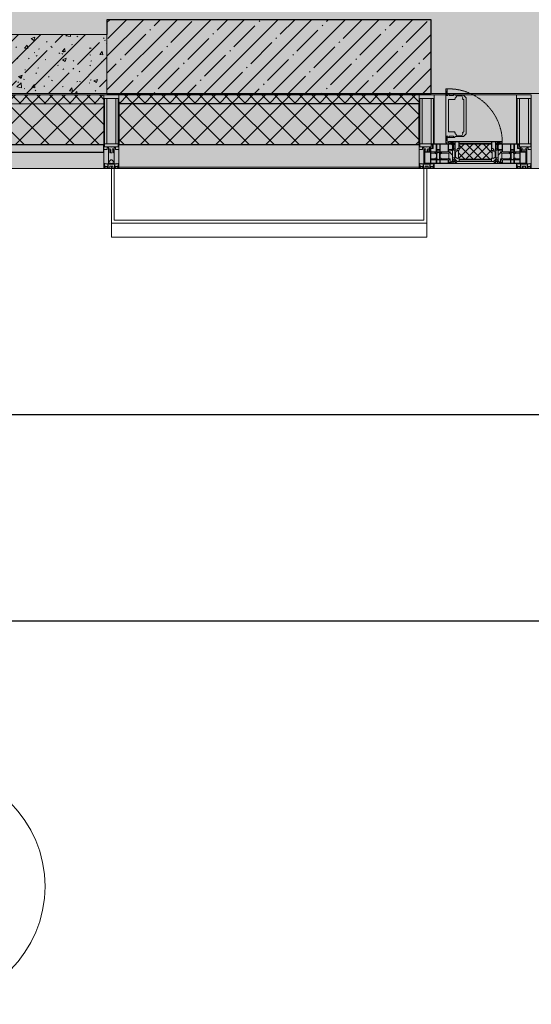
# Model space of a CAD drawing. Header units: millimetres. Extents: x -84210938 to 7466299, y -86687 to 22081.
# Tile 28 of 256: x 44632 to 46368, y -52569 to -49229. Entities that reach past the tile are written whole.
import ezdxf

# ---------------------------------------------------------------- set-up
doc = ezdxf.new("R2010")
doc.units = ezdxf.units.MM
doc.linetypes.add('-D1-02х01', pattern=[3, 2, -1])
doc.layers.get('Defpoints').update_dxf_attribs({"color": 31})
for name, color, linetype, lineweight in [('_0', 7, 'Continuous', 13), ('A-200-M_WALL', 7, 'Continuous', 5), ('A-200-M_WALL_PAT', 7, 'Continuous', 5), ('A-214-M_CURT_WALL', 7, 'Continuous', 5), ('A-215-M_CURT_PANEL', 7, 'Continuous', 5), ('A-230-M_FLOOR', 7, 'Continuous', 5), ('A-280-M_COLUMN', 7, 'Continuous', 5), ('A-314-M_WINDOW', 7, 'Continuous', 5), ('S-280-M_COLUMN', 7, 'Continuous', 5), ('Z-060-M_DETAIL', 7, 'Continuous', 5), ('Оси', 7, 'Continuous', 5)]:
    doc.layers.add(name, color=color, linetype=linetype, lineweight=lineweight)
doc.styles.add('fl_iso paper', font='isocpeur.ttf', dxfattribs={"width": 0.8, "oblique": 10})
doc.dimstyles.new('In tre 1_100', dxfattribs={"dimscale": 100, "dimtxt": 2.5, "dimasz": 2, "dimexe": 1, "dimexo": 0.7, "dimgap": 0.6, "dimtad": 1, "dimdec": 0, "dimrnd": 5, "dimzin": 0, "dimdsep": 46, "dimtxsty": 'fl_iso paper', "dimblk": 'ARCHTICK', "dimcen": 0, "dimdle": 1, "dimadec": 0, "dimazin": 0, "dimtfac": 1, "dimtdec": 0, "dimtofl": 0, "dimtmove": 1, "dimatfit": 3, "dimldrblk": 'DOT', "dimfxl": 40, "dimtfillclr": 256, "dimtolj": 1, "dimtzin": 0, "dimarcsym": 1})
pattern_1 = [(45, (0, 0), (-21.2132, 21.2132), []), (135, (0, 0), (-21.2132, -21.2132), [])]
pattern_2 = [(45, (0, 0), (-42.4264, 42.4264), []), (135, (0, 0), (-42.4264, -42.4264), [])]

# ---------------------------------------------------------------- blocks, each defined once
blk = doc.blocks.new('_ArchTick')
at = {"color": 0, "linetype": 'ByBlock', "lineweight": 9, "const_width": 0.15}
blk.add_lwpolyline([(-0.5, -0.5), (0.5, 0.5)], dxfattribs=at)
blk = doc.blocks.new('*D674')
at = {"layer": 'Defpoints', "color": 0, "transparency": 16777216}
for p in [(35918, -51162.7), (73118, -51162.7), (73118, -51268.8)]:
    blk.add_point(p, dxfattribs=at)
at = {"layer": 'Оси', "color": 0, "lineweight": -2, "transparency": 16777216}
for p, q in [((35918, -51232.7), (35918, -51368.8)), ((73118, -51232.7), (73118, -51368.8)), ((35818, -51268.8), (73218, -51268.8))]:
    blk.add_line(p, q, dxfattribs=at)
at = {"layer": 'Оси', "color": 0, "lineweight": -2, "transparency": 16777216, "xscale": 200, "yscale": 200, "zscale": 200, "rotation": 180}
blk.add_blockref('_ArchTick', (35918, -51268.8), dxfattribs=at)
at = {"layer": 'Оси', "color": 0, "lineweight": -2, "transparency": 16777216, "xscale": 200, "yscale": 200, "zscale": 200}
blk.add_blockref('_ArchTick', (73118, -51268.8), dxfattribs=at)
at = {"layer": 'Оси', "color": 0, "transparency": 16777216, "insert": (54518, -51083.8), "char_height": 250, "attachment_point": 5, "style": 'fl_iso paper'}
blk.add_mtext('\\A1;37200', dxfattribs=at)
blk = doc.blocks.new('_DOT')
at = {"color": 0, "linetype": 'ByBlock'}
blk.add_line((-0.5, 0), (-1, 0), dxfattribs=at)
at = {"color": 0, "linetype": 'ByBlock', "const_width": 0.5}
blk.add_lwpolyline([(-0.25, 0, 1), (0.25, 0, 1)], format="xyb", close=True, dxfattribs=at)
blk = doc.blocks.new('*D677')
at = {"layer": 'Defpoints', "color": 0, "transparency": 16777216}
for p in [(44318, -50462.7), (52718, -50568.8), (52718, -51268.8)]:
    blk.add_point(p, dxfattribs=at)
at = {"layer": 'Оси', "color": 0, "lineweight": -2, "transparency": 16777216}
for p, q in [((52718, -51198.8), (52718, -50468.8)), ((44318, -50532.7), (44318, -50668.8)), ((44218, -50568.8), (52818, -50568.8))]:
    blk.add_line(p, q, dxfattribs=at)
at = {"layer": 'Оси', "color": 0, "lineweight": -2, "transparency": 16777216, "xscale": 200, "yscale": 200, "zscale": 200, "rotation": 180}
blk.add_blockref('_ArchTick', (44318, -50568.8), dxfattribs=at)
at = {"layer": 'Оси', "color": 0, "lineweight": -2, "transparency": 16777216, "xscale": 200, "yscale": 200, "zscale": 200}
blk.add_blockref('_ArchTick', (52718, -50568.8), dxfattribs=at)
at = {"layer": 'Оси', "color": 0, "transparency": 16777216, "insert": (48518, -50383.8), "char_height": 250, "attachment_point": 5, "style": 'fl_iso paper'}
blk.add_mtext('\\A1;8400', dxfattribs=at)
blk = doc.blocks.new('A_PAN_Створка - 383мм-V23-50_AS_Plan_23')
at = {"layer": 'A-215-M_CURT_PANEL'}
h = blk.add_hatch(dxfattribs=at)
h.set_pattern_fill('FP_21', color=256, style=0, pattern_type=2)
h.set_pattern_definition([(225, (10000, -754.981), (14.142136, -14.142136), []), (315, (10000, -754.981), (14.142136, 14.142136), [])])
h.paths.add_polyline_path([(49, -31.8), (-54.5, -31.8), (-54.9, -34.1), (-57.2, -36.4), (-57.2, -60.8), (-54.6, -63.4), (-53.6, -82.7), (54.6, -81.8), (54.6, -63.4), (57.2, -60.8), (57.2, -36.4), (54.9, -34.1), (54.5, -31.8)])
at = {"layer": 'A-314-M_WINDOW'}
for p, q in [((-67.9, -17), (-171, -17)), ((-171, -17), (-171, -57)), ((-171, -18.5), (-153.5, -18.5)), ((-153.5, -18.5), (-152, -20)), ((-152, -20), (-152, -73.5)), ((-150.5, -17), (-150.5, -29.4)), ((-132.4, -18.6), (-150.5, -18.6)), ((-150.5, -29.4), (-132.4, -29.4)), ((-137.2, -31), (-135.8, -35)), ((-132.5, -31), (-137.2, -31)), ((-132.5, -31.9), (-133.4, -33.7)), ((-132.5, -31.9), (-132.5, -31)), ((-132.4, -29.4), (-132.4, -18.6)), ((-131, -18.2), (-131, -29.5)), ((-120.8, -18.2), (-131, -18.2)), ((-131, -29.5), (-120.8, -29.5)), ((-131, -30.9), (-131, -33)), ((-120.8, -30.9), (-131, -30.9)), ((-129.4, -34.6), (-131, -33)), ((-122.4, -34.6), (-120.8, -33)), ((-120.8, -18.2), (-120.8, -29.5)), ((-120.8, -30.9), (-120.8, -33)), ((-119.3, -18.6), (-92.5, -18.6)), ((-119.3, -29.4), (-119.3, -18.6)), ((-92.5, -29.4), (-119.3, -29.4)), ((-119.3, -31), (-114.6, -31)), ((-119.3, -31.9), (-119.3, -31)), ((-119.3, -31.9), (-118.4, -33.7)), ((-114.6, -31), (-115.9, -35)), ((-92.5, -18.6), (-92.5, -29.4)), ((-90.8, -18.5), (-90.8, -29.4)), ((-87.3, -18.5), (-90.8, -18.5)), ((-90.8, -29.4), (-85.9, -29.4)), ((-89.9, -32.5), (-89.9, -35.1)), ((-85.9, -32.5), (-89.9, -32.5)), ((-87.3, -20.4), (-87.3, -18.5)), ((-87.3, -20.4), (-87.3, -21.9)), ((-84.8, -20.4), (-87.3, -20.4)), ((-87.3, -21.9), (-85.9, -21.9)), ((-85.9, -18.2), (-85.9, -20.4)), ((-75.9, -18.2), (-85.9, -18.2)), ((-85.9, -21.9), (-85.9, -29.4)), ((-85.9, -29.4), (-85.9, -32.5)), ((-83.4, -20.4), (-84.8, -20.4)), ((-70, -33.8), (-83.4, -20.4)), ((-78, -84), (-78, -23.5)), ((-78, -23.5), (-67.9, -23.5)), ((-75.9, -21.5), (-75.9, -18.2)), ((-75.9, -21.5), (-75.9, -23.5)), ((-74.9, -21.5), (-75.9, -21.5)), ((-75.9, -23.5), (-73, -23.5)), ((-74.9, -17.9), (-74.9, -21.5)), ((-68.9, -17.9), (-74.9, -17.9)), ((-67.2, -29.3), (-73, -23.5)), ((-61.4, -23.5), (-70, -32.1)), ((-70, -32.1), (-70, -62.5)), ((-68.9, -21.5), (-68.9, -17.9)), ((-67.9, -21.5), (-68.9, -21.5)), ((67.9, -17), (-67.9, -17)), ((-61.4, -23.5), (-67.9, -17)), ((-67.9, -17), (-67.9, -23.5)), ((-67.9, -17), (67.9, -17)), ((-67.9, -21.5), (-67.9, -23.5)), ((-67.9, -23.5), (-64.6, -26.8)), ((-67.9, -23.5), (-64.6, -26.8)), ((-64.6, -26.8), (-67.2, -29.3)), ((-64.6, -26.8), (-61.4, -23.5)), ((61.4, -23.5), (-61.4, -23.5)), ((67.9, -17), (61.4, -23.5)), ((70, -32.1), (61.4, -23.5)), ((61.4, -23.5), (64.6, -26.8)), ((67.9, -23.5), (64.6, -26.8)), ((64.6, -26.8), (67.9, -23.5)), ((64.6, -26.8), (67.2, -29.3)), ((67.2, -29.3), (73, -23.5)), ((67.9, -23.5), (67.9, -17)), ((171, -17), (67.9, -17)), ((67.9, -21.5), (67.9, -23.5)), ((67.9, -21.5), (68.9, -21.5)), ((67.9, -23.5), (78, -23.5)), ((68.9, -17.9), (74.9, -17.9)), ((68.9, -21.5), (68.9, -17.9)), ((70, -33.8), (83.4, -20.4)), ((70, -62.5), (70, -32.1)), ((75.9, -23.5), (73, -23.5)), ((74.9, -17.9), (74.9, -21.5)), ((74.9, -21.5), (75.9, -21.5)), ((75.9, -18.2), (85.9, -18.2)), ((75.9, -21.5), (75.9, -18.2)), ((75.9, -21.5), (75.9, -23.5)), ((78, -23.5), (78, -84)), ((83.4, -20.4), (84.8, -20.4)), ((84.8, -20.4), (87.3, -20.4)), ((85.9, -18.2), (85.9, -20.4)), ((85.9, -21.9), (85.9, -29.4)), ((87.3, -21.9), (85.9, -21.9)), ((85.9, -29.4), (85.9, -32.5)), ((90.8, -29.4), (85.9, -29.4)), ((85.9, -32.5), (89.9, -32.5)), ((87.3, -18.5), (90.8, -18.5)), ((87.3, -20.4), (87.3, -18.5)), ((87.3, -20.4), (87.3, -21.9)), ((89.9, -32.5), (89.9, -35.1)), ((90.8, -18.5), (90.8, -29.4)), ((92.5, -18.6), (92.5, -29.4)), ((119.3, -18.6), (92.5, -18.6)), ((92.5, -29.4), (119.3, -29.4)), ((114.6, -31), (115.9, -35)), ((119.3, -31), (114.6, -31)), ((119.3, -31.9), (118.4, -33.7)), ((119.3, -29.4), (119.3, -18.6)), ((119.3, -31.9), (119.3, -31)), ((120.8, -18.2), (120.8, -29.5)), ((120.8, -18.2), (131, -18.2)), ((131, -29.5), (120.8, -29.5)), ((120.8, -30.9), (120.8, -33)), ((120.8, -30.9), (131, -30.9)), ((122.4, -34.6), (120.8, -33)), ((129.4, -34.6), (131, -33)), ((131, -18.2), (131, -29.5)), ((131, -30.9), (131, -33)), ((132.4, -18.6), (150.5, -18.6)), ((132.4, -29.4), (132.4, -18.6)), ((150.5, -29.4), (132.4, -29.4)), ((132.5, -31), (137.2, -31)), ((132.5, -31.9), (132.5, -31)), ((132.5, -31.9), (133.4, -33.7)), ((137.2, -31), (135.8, -35)), ((150.5, -17), (150.5, -29.4)), ((153.5, -18.5), (152, -20)), ((152, -20), (152, -73.5)), ((171, -18.5), (153.5, -18.5)), ((171, -57), (171, -17)), ((-171, -55.5), (-152, -55.5)), ((-171, -57), (-156, -57)), ((-153, -60), (-153, -73.5)), ((-150.5, -33.6), (-150.5, -68)), ((-136.3, -33.6), (-150.5, -33.6)), ((-136.4, -52.4), (-150.5, -52.4)), ((-150.5, -56.6), (-132.4, -56.6)), ((-137.2, -54.8), (-135.8, -50.8)), ((-132.5, -54.8), (-137.2, -54.8)), ((-132.1, -36.8), (-135.8, -35)), ((-132.1, -49), (-135.8, -50.8)), ((-133.4, -33.7), (-130.1, -35.3)), ((-133.4, -52), (-130.1, -50.4)), ((-132.5, -53.8), (-133.4, -52)), ((-132.5, -53.8), (-132.5, -54.8)), ((-132.4, -56.6), (-132.4, -82.5)), ((-132.1, -49), (-132.1, -36.8)), ((-129.4, -51.1), (-131, -52.7)), ((-131, -55.1), (-131, -52.7)), ((-120.8, -55.1), (-131, -55.1)), ((-131, -56.5), (-131, -62.6)), ((-131, -56.5), (-120.8, -56.5)), ((-120.8, -62.6), (-131, -62.6)), ((-131, -64.6), (-120.8, -64.6)), ((-131, -82.5), (-131, -64.6)), ((-130.1, -35.3), (-129.4, -34.6)), ((-130.1, -35.3), (-130.1, -50.4)), ((-130.1, -50.4), (-129.4, -51.1)), ((-121.7, -35.3), (-122.4, -34.6)), ((-121.7, -50.4), (-122.4, -51.1)), ((-122.4, -51.1), (-120.8, -52.7)), ((-118.4, -33.7), (-121.7, -35.3)), ((-121.7, -35.3), (-121.7, -50.4)), ((-118.4, -52), (-121.7, -50.4)), ((-120.8, -55.1), (-120.8, -52.7)), ((-120.8, -56.5), (-120.8, -62.6)), ((-120.8, -82.5), (-120.8, -64.6)), ((-119.7, -36.8), (-115.9, -35)), ((-119.7, -49), (-119.7, -36.8)), ((-119.7, -49), (-115.9, -50.8)), ((-119.3, -53.8), (-118.4, -52)), ((-119.3, -53.8), (-119.3, -54.8)), ((-119.3, -54.8), (-114.6, -54.8)), ((-119.3, -56.6), (-119.3, -82.5)), ((-92.5, -56.6), (-119.3, -56.6)), ((-114.6, -54.8), (-115.9, -50.8)), ((-94.1, -33.5), (-115.4, -33.5)), ((-94.1, -52.5), (-115.3, -52.5)), ((-89.9, -35.1), (-94.1, -33.5)), ((-89.9, -50.9), (-94.1, -52.5)), ((-92.5, -56.6), (-92.5, -82.5)), ((-90.8, -56.6), (-85.9, -56.6)), ((-90.8, -62.7), (-90.8, -56.6)), ((-80.4, -62.7), (-90.8, -62.7)), ((-90.8, -64.6), (-90.8, -82.5)), ((-80.1, -64.6), (-90.8, -64.6)), ((-89.9, -35.1), (-89.9, -50.9)), ((-89.9, -52.2), (-89.9, -50.9)), ((-89.9, -52.2), (-88.6, -53.5)), ((-85.9, -53.5), (-88.6, -53.5)), ((-85.9, -53.5), (-78, -45.6)), ((-85.9, -56.6), (-85.9, -53.5)), ((-80.4, -61.1), (-80.4, -62.7)), ((-78, -61.1), (-80.4, -61.1)), ((-80.1, -66.1), (-80.1, -64.6)), ((-78, -66.1), (-80.1, -66.1)), ((-78, -36.8), (-70, -36.8)), ((-78, -45.6), (-78, -36.8)), ((-78, -66.1), (-78, -61.1)), ((-70, -62.5), (-73.9, -62.5)), ((-73.9, -62.5), (-73.9, -87.5)), ((-70, -36.8), (-70, -33.8)), ((70, -36.8), (70, -33.8)), ((78, -36.8), (70, -36.8)), ((73.9, -62.5), (70, -62.5)), ((73.9, -87.5), (73.9, -62.5)), ((78, -45.6), (78, -36.8)), ((85.9, -53.5), (78, -45.6)), ((78, -61.1), (80.4, -61.1)), ((78, -66.1), (78, -61.1)), ((78, -66.1), (80.1, -66.1)), ((80.1, -64.6), (90.8, -64.6)), ((80.1, -66.1), (80.1, -64.6)), ((80.4, -61.1), (80.4, -62.7)), ((80.4, -62.7), (90.8, -62.7)), ((85.9, -53.5), (88.6, -53.5)), ((85.9, -56.6), (85.9, -53.5)), ((90.8, -56.6), (85.9, -56.6)), ((89.9, -52.2), (88.6, -53.5)), ((89.9, -35.1), (94.1, -33.5)), ((89.9, -35.1), (89.9, -50.9)), ((89.9, -50.9), (94.1, -52.5)), ((89.9, -52.2), (89.9, -50.9)), ((90.8, -62.7), (90.8, -56.6)), ((90.8, -64.6), (90.8, -82.5)), ((92.5, -56.6), (119.3, -56.6)), ((92.5, -56.6), (92.5, -82.5)), ((94.1, -33.5), (115.4, -33.5)), ((94.1, -52.5), (115.3, -52.5)), ((114.6, -54.8), (115.9, -50.8)), ((119.3, -54.8), (114.6, -54.8)), ((119.7, -36.8), (115.9, -35)), ((119.7, -49), (115.9, -50.8)), ((118.4, -33.7), (121.7, -35.3)), ((118.4, -52), (121.7, -50.4)), ((119.3, -53.8), (118.4, -52)), ((119.3, -53.8), (119.3, -54.8)), ((119.3, -56.6), (119.3, -82.5)), ((119.7, -49), (119.7, -36.8)), ((122.4, -51.1), (120.8, -52.7)), ((120.8, -55.1), (120.8, -52.7)), ((120.8, -55.1), (131, -55.1)), ((120.8, -56.5), (120.8, -62.6)), ((131, -56.5), (120.8, -56.5)), ((120.8, -62.6), (131, -62.6)), ((120.8, -82.5), (120.8, -64.6)), ((131, -64.6), (120.8, -64.6)), ((121.7, -35.3), (122.4, -34.6)), ((121.7, -35.3), (121.7, -50.4)), ((121.7, -50.4), (122.4, -51.1)), ((130.1, -35.3), (129.4, -34.6)), ((130.1, -50.4), (129.4, -51.1)), ((129.4, -51.1), (131, -52.7)), ((133.4, -33.7), (130.1, -35.3)), ((130.1, -35.3), (130.1, -50.4)), ((133.4, -52), (130.1, -50.4)), ((131, -55.1), (131, -52.7)), ((131, -56.5), (131, -62.6)), ((131, -82.5), (131, -64.6)), ((132.1, -36.8), (135.8, -35)), ((132.1, -49), (132.1, -36.8)), ((132.1, -49), (135.8, -50.8)), ((150.5, -56.6), (132.4, -56.6)), ((132.4, -56.6), (132.4, -82.5)), ((132.5, -53.8), (133.4, -52)), ((132.5, -53.8), (132.5, -54.8)), ((132.5, -54.8), (137.2, -54.8)), ((137.2, -54.8), (135.8, -50.8)), ((136.3, -33.6), (150.5, -33.6)), ((136.4, -52.4), (150.5, -52.4)), ((150.5, -33.6), (150.5, -68)), ((171, -55.5), (152, -55.5)), ((153, -73.5), (153, -60)), ((156, -57), (171, -57)), ((-153, -73.5), (-150, -73.5)), ((-150.5, -68), (-143.5, -68)), ((-150.5, -69.5), (-150.5, -73.5)), ((-145, -69.5), (-150.5, -69.5)), ((-150, -73.5), (-150, -84)), ((-150, -84), (-78, -84)), ((-148.5, -81), (-148.5, -82.5)), ((-143.5, -81), (-148.5, -81)), ((-148.5, -82.5), (-132.4, -82.5)), ((-145, -69.5), (-145, -79.5)), ((-143.5, -68), (-143.5, -81)), ((-131, -82.5), (-120.8, -82.5)), ((-119.3, -82.5), (-92.5, -82.5)), ((-73.9, -87.5), (-91.5, -87.5)), ((-91.5, -87.5), (-91.5, -92)), ((-91.5, -92), (91.5, -92)), ((-90.8, -82.5), (-79.5, -82.5)), ((-78, -84), (-85, -84)), ((-85, -84), (-85, -87.5)), ((-85, -87.5), (-78, -87.5)), ((-79.5, -80.6), (-78, -80.6)), ((-79.5, -82.5), (-79.5, -80.6)), ((-78, -87.5), (-78, -84)), ((-78, -84), (-73.9, -84)), ((73.9, -84), (78, -84)), ((91.5, -87.5), (73.9, -87.5)), ((79.5, -80.6), (78, -80.6)), ((78, -87.5), (78, -84)), ((78, -84), (85, -84)), ((78, -84), (150, -84)), ((85, -87.5), (78, -87.5)), ((79.5, -82.5), (79.5, -80.6)), ((90.8, -82.5), (79.5, -82.5)), ((85, -84), (85, -87.5)), ((91.5, -92), (91.5, -87.5)), ((119.3, -82.5), (92.5, -82.5)), ((131, -82.5), (120.8, -82.5)), ((148.5, -82.5), (132.4, -82.5)), ((143.5, -68), (143.5, -81)), ((150.5, -68), (143.5, -68)), ((143.5, -81), (148.5, -81)), ((145, -69.5), (150.5, -69.5)), ((145, -69.5), (145, -79.5)), ((148.5, -81), (148.5, -82.5)), ((150, -84), (150, -73.5)), ((150, -73.5), (153, -73.5)), ((150.5, -69.5), (150.5, -73.5))]:
    blk.add_line(p, q, dxfattribs=at)
for centre, start, end in [((-156, -60), 0, 90), ((156, -60), 90, 180)]:
    blk.add_arc(centre, 3, start, end, dxfattribs=at)
at = {"layer": 'A-314-M_WINDOW', "linetype": '-D1-02х01'}
blk.add_arc((91.4, -87.5), 183, 181.4091, 271.1445, dxfattribs=at)
at = {"layer": 'Z-060-M_DETAIL'}
for p, q in [((-70, -32.1), (-61.4, -23.5)), ((-70, -62.5), (-70, -32.1)), ((61.4, -23.5), (-61.4, -23.5)), ((-55.2, -33.8), (-54.8, -31.5)), ((-54.9, -25.8), (-53.9, -24.8)), ((-54.9, -29.5), (-54.9, -25.8)), ((-53.9, -30.5), (-54.9, -29.5)), ((-54.5, -31.8), (-54.9, -34.1)), ((0, -31.5), (-54.8, -31.5)), ((54.5, -31.8), (-54.5, -31.8)), ((-53.9, -24.8), (53.9, -24.8)), ((53.9, -30.5), (-53.9, -30.5)), ((0, -31.5), (54.8, -31.5)), ((54.9, -25.8), (53.9, -24.8)), ((53.9, -30.5), (54.9, -29.5)), ((54.9, -34.1), (54.5, -31.8)), ((55.2, -33.8), (54.8, -31.5)), ((54.9, -29.5), (54.9, -25.8)), ((70, -32.1), (61.4, -23.5)), ((70, -62.5), (70, -32.1)), ((-73.9, -62.5), (-70, -62.5)), ((-73.9, -87.5), (-73.9, -62.5)), ((-69.4, -66.5), (-73.9, -66.5)), ((-69.4, -81.5), (-69.4, -66.5)), ((-61.7, -62.5), (-67.9, -62.5)), ((-67.9, -62.5), (-67.9, -89.3)), ((-67.8, -38.3), (-65.7, -37.4)), ((-67.8, -55.7), (-67.8, -38.3)), ((-66, -56.5), (-67.8, -55.7)), ((-66, -56.5), (-62, -59.1)), ((-65.7, -37.4), (-60.8, -34.7)), ((-62, -59.1), (-60.7, -61)), ((-61.7, -64.9), (-61.7, -62.5)), ((-60.1, -67.7), (-61.7, -64.9)), ((-60.8, -34.7), (-57.3, -35.9)), ((-60.7, -61), (-57.4, -61)), ((-57.4, -61), (-54.9, -63.5)), ((-55.2, -33.8), (-57.3, -35.9)), ((-54.9, -34.1), (-57.2, -36.4)), ((-57.2, -36.4), (-57.2, -60.8)), ((-57.2, -60.8), (-54.6, -63.4)), ((-54.9, -63.5), (-54.9, -81.9)), ((-54.6, -63.4), (-54.6, -81.8)), ((54.6, -63.4), (57.2, -60.8)), ((54.6, -81.8), (54.6, -63.4)), ((57.2, -36.4), (54.9, -34.1)), ((57.4, -61), (54.9, -63.5)), ((54.9, -63.5), (54.9, -81.9)), ((55.2, -33.8), (57.3, -35.9)), ((57.2, -60.8), (57.2, -36.4)), ((60.8, -34.7), (57.3, -35.9)), ((60.7, -61), (57.4, -61)), ((60.1, -67.7), (61.7, -64.9)), ((62, -59.1), (60.7, -61)), ((65.7, -37.4), (60.8, -34.7)), ((61.7, -62.5), (67.9, -62.5)), ((61.7, -64.9), (61.7, -62.5)), ((66, -56.5), (62, -59.1)), ((67.8, -38.3), (65.7, -37.4)), ((66, -56.5), (67.8, -55.7)), ((67.8, -55.7), (67.8, -38.3)), ((67.9, -62.5), (67.9, -89.3)), ((69.4, -66.5), (73.9, -66.5)), ((69.4, -81.5), (69.4, -66.5)), ((73.9, -62.5), (70, -62.5)), ((73.9, -87.5), (73.9, -62.5)), ((-91.5, -87.5), (-73.9, -87.5)), ((-91.5, -92), (-91.5, -87.5)), ((-91.5, -92), (91.5, -92)), ((-83.4, -90.3), (-83.4, -87.5)), ((-83.4, -90.3), (-69.4, -90.3)), ((-73.9, -81.5), (-69.4, -81.5)), ((-69.4, -85.5), (-73.9, -85.5)), ((-69.4, -90.3), (-69.4, -85.5)), ((-67.9, -89.3), (-66.9, -90.3)), ((-66.9, -90.3), (-57.4, -90.3)), ((-56.4, -67.7), (-60.1, -67.7)), ((-57.4, -90.3), (-56.4, -89.4)), ((-56.4, -89.4), (-56.4, -67.7)), ((-54.9, -81.9), (-53.8, -83)), ((-54.9, -85.6), (-53.9, -84.6)), ((-54.9, -89.3), (-54.9, -85.6)), ((-53.9, -90.3), (-54.9, -89.3)), ((-54.6, -81.8), (-53.6, -82.7)), ((-53.9, -84.6), (53.9, -84.6)), ((53.9, -90.3), (-53.9, -90.3)), ((53.8, -83), (-53.8, -83)), ((-53.6, -82.7), (53.6, -82.7)), ((53.6, -82.7), (54.6, -81.8)), ((54.9, -81.9), (53.8, -83)), ((54.9, -85.6), (53.9, -84.6)), ((53.9, -90.3), (54.9, -89.3)), ((54.9, -89.3), (54.9, -85.6)), ((56.4, -67.7), (60.1, -67.7)), ((56.4, -89.4), (56.4, -67.7)), ((57.4, -90.3), (56.4, -89.4)), ((66.9, -90.3), (57.4, -90.3)), ((67.9, -89.3), (66.9, -90.3)), ((73.9, -81.5), (69.4, -81.5)), ((69.4, -85.5), (73.9, -85.5)), ((69.4, -90.3), (69.4, -85.5)), ((83.4, -90.3), (69.4, -90.3)), ((91.5, -87.5), (73.9, -87.5)), ((83.4, -90.3), (83.4, -87.5)), ((91.5, -92), (91.5, -87.5))]:
    blk.add_line(p, q, dxfattribs=at)
at = {"layer": 'Z-060-M_DETAIL', "color": 9, "true_color": 0xc8c8c8}
for p, q in [((95.1, -87.5), (95.1, -105.1)), ((99.6, -87.5), (95.1, -87.5)), ((97.9, -95.6), (95.1, -95.6)), ((97.9, -95.6), (97.9, -109.6)), ((99.6, -270.5), (99.6, -87.5)), ((39.7, -109), (31.1, -117.6)), ((31.1, -117.6), (31.1, -240.4)), ((41.4, -123.8), (39.1, -124.2)), ((39.1, -179), (39.1, -124.2)), ((70.1, -109), (39.7, -109)), ((41.4, -123.8), (43.5, -121.7)), ((45, -113.3), (42.3, -118.2)), ((42.3, -118.2), (43.5, -121.7)), ((45.9, -111.2), (45, -113.3)), ((63.3, -111.2), (45.9, -111.2)), ((64.1, -113), (63.3, -111.2)), ((64.1, -113), (66.7, -117)), ((66.7, -117), (68.6, -118.3)), ((68.6, -118.3), (68.6, -121.6)), ((68.6, -121.6), (71.1, -124.1)), ((70.1, -105.1), (70.1, -109)), ((95.1, -105.1), (70.1, -105.1)), ((71.1, -124.1), (89.5, -124.1)), ((74.1, -109.6), (74.1, -105.1)), ((89.1, -109.6), (74.1, -109.6)), ((89.1, -105.1), (89.1, -109.6)), ((89.5, -124.1), (90.6, -125.2)), ((90.6, -125.2), (90.6, -232.8)), ((93.1, -109.6), (93.1, -105.1)), ((97.9, -109.6), (93.1, -109.6)), ((39.1, -179), (39.1, -233.8)), ((89.5, -233.9), (90.6, -232.8)), ((39.7, -249), (31.1, -240.4)), ((41.4, -234.2), (39.1, -233.8)), ((70.1, -249), (39.7, -249)), ((41.4, -234.2), (43.5, -236.3)), ((42.3, -239.8), (43.5, -236.3)), ((45, -244.7), (42.3, -239.8)), ((45.9, -246.8), (45, -244.7)), ((63.3, -246.8), (45.9, -246.8)), ((64.1, -245), (63.3, -246.8)), ((64.1, -245), (66.7, -241)), ((66.7, -241), (68.6, -239.7)), ((68.6, -236.4), (71.1, -233.9)), ((68.6, -239.7), (68.6, -236.4)), ((70.1, -252.9), (70.1, -249)), ((95.1, -252.9), (70.1, -252.9)), ((71.1, -233.9), (89.5, -233.9)), ((74.1, -248.4), (74.1, -252.9)), ((89.1, -248.4), (74.1, -248.4)), ((89.1, -252.9), (89.1, -248.4)), ((93.1, -248.4), (93.1, -252.9)), ((97.9, -248.4), (93.1, -248.4)), ((95.1, -270.5), (95.1, -252.9)), ((97.9, -262.4), (95.1, -262.4)), ((97.9, -262.4), (97.9, -248.4)), ((99.6, -270.5), (95.1, -270.5))]:
    blk.add_line(p, q, dxfattribs=at)
blk = doc.blocks.new('Rectangular Mullion - 50Wx250H-2623690-50_AS_Plan_23')
at = {"layer": 'Z-060-M_DETAIL'}
for p, q in [((-25, 65.2), (-25, 250)), ((-25, 250), (0, 250)), ((-23, 237.3), (0, 237.3)), ((-23, 237.3), (-23, 73.6)), ((-14.9, 84), (-14.9, 237.3)), ((25, 250), (0, 250)), ((23, 237.3), (0, 237.3)), ((14.9, 84), (14.9, 237.3)), ((23, 237.3), (23, 84)), ((25, 84), (25, 250)), ((0, 84), (-23, 84)), ((-0.5, 73.6), (-23, 73.6)), ((-14, 71.3), (-14, 65.2)), ((-10, 71.3), (-14, 71.3)), ((-10, 53), (-10, 71.3)), ((-7, 65.2), (-5.9, 67.3)), ((-4.1, 67.3), (-5.9, 67.3)), ((-4.1, 67.3), (-2.9, 65.1)), ((0, 84), (15, 84)), ((0.5, 73.6), (15, 73.6)), ((4.1, 67.3), (2.9, 65.1)), ((4.1, 67.3), (5.9, 67.3)), ((7, 65.2), (5.9, 67.3)), ((10, 71.3), (12, 71.3)), ((10, 57.4), (10, 71.3)), ((-14, 65.2), (-25, 65.2)), ((-8.7, 53), (-10, 53)), ((-10, 53), (-10, 17)), ((-8.7, 53), (-7, 54.7)), ((-7, 65.2), (-7, 54.7)), ((-2.9, 65.1), (-2.9, 57)), ((2.9, 65.1), (2.9, 57)), ((7, 65.2), (7, 57)), ((-23.8, 14.6), (-25, 14.2)), ((-25, 0), (-25, 14.2)), ((-22.3, 17), (-23.8, 17)), ((-23.8, 17), (-23.8, 14.6)), ((-22.5, 10.6), (-23.8, 14.6)), ((-22.5, 10.6), (-23.7, 9.9)), ((-23.7, 1.3), (-23.7, 9.9)), ((-23.7, 1.3), (-11.8, 1.3)), ((-23.2, 10.2), (-22.5, 8)), ((-22.5, 8), (-22.5, 4.5)), ((-21.3, 4.5), (-22.5, 4.5)), ((-22.3, 17), (-22.3, 16)), ((-22.3, 16), (-21.3, 16)), ((-19, 17.6), (-21.3, 16)), ((-21.3, 4.5), (-21.3, 6.5)), ((-21.3, 6.5), (-14.2, 6.5)), ((-18.4, 16.6), (-19, 17.6)), ((-7.4, 16.6), (-18.4, 16.6)), ((-14.2, 6.5), (-14.2, 4.5)), ((-13.2, 4.5), (-14.2, 4.5)), ((-13.2, 4.5), (-12.2, 7.2)), ((-12.7, 7.6), (-11.3, 11.4)), ((-12.7, 7.6), (-11.8, 6.9)), ((-12.2, 9), (-12.2, 14.8)), ((-12.2, 14.8), (0, 14.8)), ((-11.8, 1.3), (-11.8, 6.9)), ((-10.5, 11.2), (-11.3, 11.4)), ((-10.5, 1.5), (-10.5, 11.2)), ((-4.8, 1.5), (-10.5, 1.5)), ((-10, 17), (-7.5, 17)), ((-8.5, 23), (-6, 25.5)), ((-8.5, 18.5), (-8.5, 23)), ((-7.5, 18.5), (-8.5, 18.5)), ((-7.5, 17), (-7.5, 18.5)), ((-7.4, 18), (-7.4, 16.6)), ((-6, 18), (-7.4, 18)), ((0, 8), (-4.8, 8)), ((-4.8, 1.5), (-4.8, 8)), ((-2.6, 16.8), (0, 16.8)), ((2.6, 16.8), (0, 16.8)), ((0, 14.8), (0, 16.8)), ((0, 14.8), (0, 16.8)), ((12.2, 14.8), (0, 14.8)), ((0, 0), (0, 8)), ((0, 8), (4.8, 8)), ((0, 0), (0, 8)), ((4.8, 1.5), (4.8, 8)), ((4.8, 1.5), (10.5, 1.5)), ((7.4, 16.6), (18.4, 16.6)), ((10.5, 11.2), (11.3, 11.4)), ((10.5, 1.5), (10.5, 11.2)), ((12.7, 7.6), (11.3, 11.4)), ((12.7, 7.6), (11.8, 6.9)), ((11.8, 1.3), (11.8, 6.9)), ((23.7, 1.3), (11.8, 1.3)), ((12.2, 9), (12.2, 14.8)), ((13.2, 4.5), (12.2, 7.2)), ((13.2, 4.5), (14.2, 4.5)), ((21.3, 6.5), (14.2, 6.5)), ((14.2, 6.5), (14.2, 4.5)), ((19.9, 17), (21.3, 16)), ((22.3, 16), (21.3, 16)), ((21.3, 4.5), (21.3, 6.5)), ((21.3, 4.5), (22.5, 4.5)), ((22.3, 17), (22.3, 16)), ((22.5, 10.6), (23.8, 14.6)), ((22.5, 10.6), (23.7, 9.9)), ((23.2, 10.2), (22.5, 8)), ((22.5, 8), (22.5, 4.5)), ((23.7, 1.3), (23.7, 9.9)), ((23.8, 17), (23.8, 14.6)), ((23.8, 14.6), (25, 14.2)), ((25, 0), (25, 14.2)), ((-25, 0), (0, 0)), ((25, 0), (0, 0))]:
    blk.add_line(p, q, dxfattribs=at)
for centre, start, end in [((-0.5, 73.1), 360, 90), ((0.5, 73.1), 90, 180)]:
    blk.add_arc(centre, 0.5, start, end, dxfattribs=at)
blk = doc.blocks.new('Rectangular Mullion - R_StandardFrame_50Wx250H-4298508-50_AS_Plan_23')
at = {"layer": 'A-214-M_CURT_WALL', "lineweight": 9}
for p, q in [((-25, -250), (-25, 0)), ((-25, 0), (25, 0)), ((25, 0), (25, -17)), ((25, -84), (25, -250)), ((25, -250), (-25, -250))]:
    blk.add_line(p, q, dxfattribs=at)
blk = doc.blocks.new('Rectangular Mullion - 50Wx250H-V5-50_AS_Plan_23')
at = {"layer": 'Z-060-M_DETAIL'}
for p, q in [((-25, 84), (-25, 250)), ((-25, 250), (0, 250)), ((-23, 237.3), (0, 237.3)), ((-23, 237.3), (-23, 84)), ((-14.9, 84), (-14.9, 237.3)), ((25, 250), (0, 250)), ((23, 237.3), (0, 237.3)), ((14.9, 84), (14.9, 237.3)), ((23, 237.3), (23, 73.6)), ((25, 65.2), (25, 250)), ((0, 84), (-15, 84)), ((-0.5, 73.6), (-15, 73.6)), ((-10, 71.3), (-12, 71.3)), ((-10, 57.4), (-10, 71.3)), ((-7, 65.2), (-5.9, 67.3)), ((-4.1, 67.3), (-5.9, 67.3)), ((-4.1, 67.3), (-2.9, 65.1)), ((0, 84), (23, 84)), ((0.5, 73.6), (23, 73.6)), ((4.1, 67.3), (2.9, 65.1)), ((4.1, 67.3), (5.9, 67.3)), ((7, 65.2), (5.9, 67.3)), ((10, 71.3), (14, 71.3)), ((10, 53), (10, 71.3)), ((14, 71.3), (14, 65.2)), ((-7, 65.2), (-7, 57)), ((-2.9, 65.1), (-2.9, 57)), ((2.9, 65.1), (2.9, 57)), ((7, 65.2), (7, 54.7)), ((8.7, 53), (7, 54.7)), ((8.7, 53), (10, 53)), ((10, 53), (10, 17)), ((14, 65.2), (25, 65.2)), ((-23.8, 14.6), (-25, 14.2)), ((-25, 0), (-25, 14.2)), ((-23.8, 17), (-23.8, 14.6)), ((-22.5, 10.6), (-23.8, 14.6)), ((-22.5, 10.6), (-23.7, 9.9)), ((-23.7, 1.3), (-23.7, 9.9)), ((-23.7, 1.3), (-11.8, 1.3)), ((-23.2, 10.2), (-22.5, 8)), ((-22.5, 8), (-22.5, 4.5)), ((-21.3, 4.5), (-22.5, 4.5)), ((-22.3, 17), (-22.3, 16)), ((-22.3, 16), (-21.3, 16)), ((-19.9, 17), (-21.3, 16)), ((-21.3, 4.5), (-21.3, 6.5)), ((-21.3, 6.5), (-14.2, 6.5)), ((-7.4, 16.6), (-18.4, 16.6)), ((-14.2, 6.5), (-14.2, 4.5)), ((-13.2, 4.5), (-14.2, 4.5)), ((-13.2, 4.5), (-12.2, 7.2)), ((-12.7, 7.6), (-11.3, 11.4)), ((-12.7, 7.6), (-11.8, 6.9)), ((-12.2, 9), (-12.2, 14.8)), ((-12.2, 14.8), (0, 14.8)), ((-11.8, 1.3), (-11.8, 6.9)), ((-10.5, 11.2), (-11.3, 11.4)), ((-10.5, 1.5), (-10.5, 11.2)), ((-4.8, 1.5), (-10.5, 1.5)), ((0, 8), (-4.8, 8)), ((-4.8, 1.5), (-4.8, 8)), ((-2.6, 16.8), (0, 16.8)), ((2.6, 16.8), (0, 16.8)), ((0, 14.8), (0, 16.8)), ((0, 14.8), (0, 16.8)), ((12.2, 14.8), (0, 14.8)), ((0, 0), (0, 8)), ((0, 8), (4.8, 8)), ((0, 0), (0, 8)), ((4.8, 1.5), (4.8, 8)), ((4.8, 1.5), (10.5, 1.5)), ((8.5, 23), (6, 25.5)), ((6, 18), (7.4, 18)), ((7.4, 18), (7.4, 16.6)), ((7.4, 16.6), (18.4, 16.6)), ((7.5, 18.5), (8.5, 18.5)), ((7.5, 17), (7.5, 18.5)), ((10, 17), (7.5, 17)), ((8.5, 18.5), (8.5, 23)), ((10.5, 11.2), (11.3, 11.4)), ((10.5, 1.5), (10.5, 11.2)), ((12.7, 7.6), (11.3, 11.4)), ((12.7, 7.6), (11.8, 6.9)), ((11.8, 1.3), (11.8, 6.9)), ((23.7, 1.3), (11.8, 1.3)), ((12.2, 9), (12.2, 14.8)), ((13.2, 4.5), (12.2, 7.2)), ((13.2, 4.5), (14.2, 4.5)), ((21.3, 6.5), (14.2, 6.5)), ((14.2, 6.5), (14.2, 4.5)), ((18.4, 16.6), (19, 17.6)), ((19, 17.6), (21.3, 16)), ((22.3, 16), (21.3, 16)), ((21.3, 4.5), (21.3, 6.5)), ((21.3, 4.5), (22.5, 4.5)), ((22.3, 17), (22.3, 16)), ((22.3, 17), (23.8, 17)), ((22.5, 10.6), (23.8, 14.6)), ((22.5, 10.6), (23.7, 9.9)), ((23.2, 10.2), (22.5, 8)), ((22.5, 8), (22.5, 4.5)), ((23.7, 1.3), (23.7, 9.9)), ((23.8, 17), (23.8, 14.6)), ((23.8, 14.6), (25, 14.2)), ((25, 0), (25, 14.2)), ((-25, 0), (0, 0)), ((25, 0), (0, 0))]:
    blk.add_line(p, q, dxfattribs=at)
for centre, start, end in [((-0.5, 73.1), 360, 90), ((0.5, 73.1), 90, 180)]:
    blk.add_arc(centre, 0.5, start, end, dxfattribs=at)
blk = doc.blocks.new('Rectangular Mullion - R_StandardFrame_50Wx250H-V6-50_AS_Plan_23')
at = {"layer": 'A-214-M_CURT_WALL', "lineweight": 9}
for p, q in [((-25, -17), (-25, 0)), ((-25, 0), (25, 0)), ((25, 0), (25, -250)), ((-25, -250), (-25, -84)), ((25, -250), (-25, -250))]:
    blk.add_line(p, q, dxfattribs=at)
blk = doc.blocks.new('Rectangular Mullion - 50Wx250H-V7-50_AS_Plan_23')
at = {"layer": 'Z-060-M_DETAIL'}
for p, q in [((-25, 65.2), (-25, 250)), ((-25, 250), (0, 250)), ((-23, 237.3), (0, 237.3)), ((-23, 237.3), (-23, 73.6)), ((-14.9, 84), (-14.9, 237.3)), ((25, 250), (0, 250)), ((23, 237.3), (0, 237.3)), ((14.9, 84), (14.9, 237.3)), ((23, 237.3), (23, 73.6)), ((25, 65.2), (25, 250)), ((0, 84), (-23, 84)), ((-0.5, 73.6), (-23, 73.6)), ((-14, 71.3), (-14, 65.2)), ((-10, 71.3), (-14, 71.3)), ((-10, 53), (-10, 71.3)), ((-7, 65.2), (-5.9, 67.3)), ((-4.1, 67.3), (-5.9, 67.3)), ((-4.1, 67.3), (-2.9, 65.1)), ((0, 84), (23, 84)), ((0.5, 73.6), (23, 73.6)), ((4.1, 67.3), (2.9, 65.1)), ((4.1, 67.3), (5.9, 67.3)), ((7, 65.2), (5.9, 67.3)), ((10, 71.3), (14, 71.3)), ((10, 53), (10, 71.3)), ((14, 71.3), (14, 65.2)), ((-14, 65.2), (-25, 65.2)), ((-8.7, 53), (-10, 53)), ((-10, 53), (-10, 17)), ((-8.7, 53), (-7, 54.7)), ((-7, 65.2), (-7, 54.7)), ((-2.9, 65.1), (-2.9, 54.6)), ((-1.3, 53), (-2.9, 54.6)), ((0, 53), (-1.3, 53)), ((0, 53), (1.3, 53)), ((1.3, 53), (2.9, 54.6)), ((2.9, 65.1), (2.9, 54.6)), ((7, 65.2), (7, 54.7)), ((8.7, 53), (7, 54.7)), ((8.7, 53), (10, 53)), ((10, 53), (10, 17)), ((14, 65.2), (25, 65.2)), ((-23.8, 14.6), (-25, 14.2)), ((-25, 0), (-25, 14.2)), ((-22.3, 17), (-23.8, 17)), ((-23.8, 17), (-23.8, 14.6)), ((-22.5, 10.6), (-23.8, 14.6)), ((-22.5, 10.6), (-23.7, 9.9)), ((-23.7, 1.3), (-23.7, 9.9)), ((-23.7, 1.3), (-11.8, 1.3)), ((-23.2, 10.2), (-22.5, 8)), ((-22.5, 8), (-22.5, 4.5)), ((-21.3, 4.5), (-22.5, 4.5)), ((-22.3, 17), (-22.3, 16)), ((-22.3, 16), (-21.3, 16)), ((-19, 17.6), (-21.3, 16)), ((-21.3, 4.5), (-21.3, 6.5)), ((-21.3, 6.5), (-14.2, 6.5)), ((-18.4, 16.6), (-19, 17.6)), ((-7.4, 16.6), (-18.4, 16.6)), ((-14.2, 6.5), (-14.2, 4.5)), ((-13.2, 4.5), (-14.2, 4.5)), ((-13.2, 4.5), (-12.2, 7.2)), ((-12.7, 7.6), (-11.3, 11.4)), ((-12.7, 7.6), (-11.8, 6.9)), ((-12.2, 9), (-12.2, 14.8)), ((-12.2, 14.8), (0, 14.8)), ((-11.8, 1.3), (-11.8, 6.9)), ((-10.5, 11.2), (-11.3, 11.4)), ((-10.5, 1.5), (-10.5, 11.2)), ((-4.8, 1.5), (-10.5, 1.5)), ((-10, 17), (-7.5, 17)), ((-8.5, 23), (-1.5, 30)), ((-8.5, 18.5), (-8.5, 23)), ((-7.5, 18.5), (-8.5, 18.5)), ((-7.5, 17), (-7.5, 18.5)), ((-7.4, 18), (-7.4, 16.6)), ((-2.6, 18), (-7.4, 18)), ((0, 8), (-4.8, 8)), ((-4.8, 1.5), (-4.8, 8)), ((-2.6, 18), (-2.6, 16.8)), ((-2.6, 16.8), (0, 16.8)), ((-1.5, 30), (0, 30)), ((1.5, 30), (0, 30)), ((2.6, 16.8), (0, 16.8)), ((0, 14.8), (0, 16.8)), ((0, 14.8), (0, 16.8)), ((12.2, 14.8), (0, 14.8)), ((0, 0), (0, 8)), ((0, 8), (4.8, 8)), ((0, 0), (0, 8)), ((8.5, 23), (1.5, 30)), ((2.6, 18), (2.6, 16.8)), ((2.6, 18), (7.4, 18)), ((4.8, 1.5), (4.8, 8)), ((4.8, 1.5), (10.5, 1.5)), ((7.4, 18), (7.4, 16.6)), ((7.4, 16.6), (18.4, 16.6)), ((7.5, 18.5), (8.5, 18.5)), ((7.5, 17), (7.5, 18.5)), ((10, 17), (7.5, 17)), ((8.5, 18.5), (8.5, 23)), ((10.5, 11.2), (11.3, 11.4)), ((10.5, 1.5), (10.5, 11.2)), ((12.7, 7.6), (11.3, 11.4)), ((12.7, 7.6), (11.8, 6.9)), ((11.8, 1.3), (11.8, 6.9)), ((23.7, 1.3), (11.8, 1.3)), ((12.2, 9), (12.2, 14.8)), ((13.2, 4.5), (12.2, 7.2)), ((13.2, 4.5), (14.2, 4.5)), ((21.3, 6.5), (14.2, 6.5)), ((14.2, 6.5), (14.2, 4.5)), ((18.4, 16.6), (19, 17.6)), ((19, 17.6), (21.3, 16)), ((22.3, 16), (21.3, 16)), ((21.3, 4.5), (21.3, 6.5)), ((21.3, 4.5), (22.5, 4.5)), ((22.3, 17), (22.3, 16)), ((22.3, 17), (23.8, 17)), ((22.5, 10.6), (23.8, 14.6)), ((22.5, 10.6), (23.7, 9.9)), ((23.2, 10.2), (22.5, 8)), ((22.5, 8), (22.5, 4.5)), ((23.7, 1.3), (23.7, 9.9)), ((23.8, 17), (23.8, 14.6)), ((23.8, 14.6), (25, 14.2)), ((25, 0), (25, 14.2)), ((-25, 0), (0, 0)), ((25, 0), (0, 0))]:
    blk.add_line(p, q, dxfattribs=at)
for centre, start, end in [((-0.5, 73.1), 360, 90), ((0.5, 73.1), 90, 180)]:
    blk.add_arc(centre, 0.5, start, end, dxfattribs=at)
blk = doc.blocks.new('Rectangular Mullion - R_StandardFrame_50Wx250H-4298506-50_AS_Plan_23')
at = {"layer": 'A-214-M_CURT_WALL', "lineweight": 9}
for p, q in [((-25, -250), (-25, 0)), ((-25, 0), (25, 0)), ((25, 0), (25, -250)), ((25, -250), (-25, -250))]:
    blk.add_line(p, q, dxfattribs=at)
blk = doc.blocks.new('Rectangular Mullion - R_StandardFrame_50Wx250H-3725450-50_AS_Plan_23')
at = {"layer": 'A-214-M_CURT_WALL'}
for p, q in [((22260, -505), (22300.4, -505)), ((22329.9, -505), (22540, -505)), ((22260, -755), (22540, -755))]:
    blk.add_line(p, q, dxfattribs=at)
blk = doc.blocks.new('RST_AR_KMN_R22_B1_FCD_rvt-1-50_AS_Plan_23')
at = {"layer": 'A-200-M_WALL_PAT'}
h = blk.add_hatch(dxfattribs=at)
h.set_pattern_fill('FP_7', color=256, style=0, pattern_type=2)
h.set_pattern_definition(pattern_1)
h.paths.add_polyline_path([(8740, -535), (8740, -505), (8095, -505), (8095, -517.7), (8084.9, -517.7), (8084.9, -535), (8400.1, -535)])
h = blk.add_hatch(dxfattribs=at)
h.set_pattern_fill('FP_7', color=256, style=0, pattern_type=2)
h.set_pattern_definition(pattern_1)
h.paths.add_polyline_path([(9810, -535), (9810, -505), (8790, -505), (8790, -535), (9778.7, -535)])
h = blk.add_hatch(dxfattribs=at)
h.set_pattern_fill('FP_8', color=256, style=0, pattern_type=2)
h.set_pattern_definition(pattern_2)
h.paths.add_polyline_path([(8740, -675), (8740, -535), (8084.9, -535), (8084.9, -671), (8093, -671), (8093, -675), (8400.1, -675)])
h = blk.add_hatch(dxfattribs=at)
h.set_pattern_fill('FP_8', color=256, style=0, pattern_type=2)
h.set_pattern_definition(pattern_2)
h.paths.add_polyline_path([(9810, -675), (9810, -535), (8790, -535), (8790, -675), (9778.7, -675)])
at = {"layer": 'A-200-M_WALL_PAT', "true_color": 0xeff9fa}
blk.add_hatch(color=7, dxfattribs=at).paths.add_polyline_path([(8135.5, -755), (8740, -755), (8740, -700), (8070, -700), (8070, -755), (8095, -755)])
at = {"layer": 'A-200-M_WALL'}
for p, q in [((8740, -505), (8095, -505)), ((8740, -535), (8740, -505)), ((9810, -505), (8790, -505)), ((8790, -505), (8790, -535)), ((9810, -535), (9810, -505)), ((8740, -535), (8084.9, -535)), ((8740, -675), (8740, -535)), ((8740, -755), (8740, -700)), ((8790, -675), (8790, -750)), ((9810, -750), (9810, -675)), ((8070, -755), (8740, -755)), ((8790, -750), (8790, -755)), ((9810, -750), (8790, -750)), ((8790, -755), (9810, -755)), ((9810, -755), (9810, -750))]:
    blk.add_line(p, q, dxfattribs=at)
at = {"layer": 'A-200-M_WALL', "lineweight": 25}
for p, q in [((8790, -535), (8790, -675)), ((9810, -535), (8790, -535)), ((9810, -675), (9810, -535)), ((8740, -700), (8084, -700)), ((8740, -675), (8093, -675)), ((8740, -700), (8740, -675)), ((9810, -675), (8790, -675))]:
    blk.add_line(p, q, dxfattribs=at)
at = {"layer": 'A-280-M_COLUMN', "lineweight": 18}
for p, q in [((8765, -755), (8765, -940)), ((8775, -755), (8765, -755)), ((8775, -930), (8775, -755)), ((9835, -755), (9825, -755)), ((9825, -755), (9825, -930)), ((9835, -940), (9835, -755)), ((9825, -930), (8775, -930)), ((8765, -940), (9835, -940))]:
    blk.add_line(p, q, dxfattribs=at)
at = {"layer": 'A-280-M_COLUMN'}
for p, q in [((8765, -987.7), (8765, -940)), ((9835, -940), (9835, -987.7)), ((8765, -987.7), (9835, -987.7))]:
    blk.add_line(p, q, dxfattribs=at)
at = {"layer": 'A-214-M_CURT_WALL', "lineweight": 5}
for name, p in [('Rectangular Mullion - 50Wx250H-V7-50_AS_Plan_23', (8765, -755)), ('Rectangular Mullion - 50Wx250H-2623690-50_AS_Plan_23', (9835, -755)), ('Rectangular Mullion - R_StandardFrame_50Wx250H-3725450-50_AS_Plan_23', (-12400, 0)), ('Rectangular Mullion - 50Wx250H-V5-50_AS_Plan_23', (10165, -755))]:
    blk.add_blockref(name, p, dxfattribs=at)
at = {"layer": 'A-214-M_CURT_WALL', "lineweight": 5, "extrusion": (0, 0, -1), "rotation": 180}
for name, p in [('Rectangular Mullion - R_StandardFrame_50Wx250H-4298506-50_AS_Plan_23', (-8765, -755)), ('Rectangular Mullion - R_StandardFrame_50Wx250H-4298508-50_AS_Plan_23', (-9835, -755)), ('Rectangular Mullion - R_StandardFrame_50Wx250H-V6-50_AS_Plan_23', (-10165, -755))]:
    blk.add_blockref(name, p, dxfattribs=at)
at = {"layer": 'A-215-M_CURT_PANEL', "lineweight": 5, "rotation": 180}
blk.add_blockref('A_PAN_Створка - 383мм-V23-50_AS_Plan_23', (10000, -755), dxfattribs=at)

msp = doc.modelspace()

# ---------------------------------------------------------------- hatches: boundary and pattern name
at = {"layer": '_0', "transparency": 33554534}
h = msp.add_hatch(color=252, dxfattribs=at)
h.dxf.hatch_style = 1
h.paths.add_polyline_path([(35428, -49734.4), (73878, -49734.4), (73878, -19284.4), (35428, -19284.4)])
h.paths.add_polyline_path([(44528, -41629.4), (44528, -34929.4), (49428, -34929.4), (49428, -36429.4), (51028, -36429.4), (51028, -30029.4), (49428, -30029.4), (49428, -30779.4), (42778, -30779.4), (42778, -28029.4), (44528, -28029.4), (44528, -27979.4), (45303, -27979.4), (45303, -27379.4), (47528, -27379.4), (47528, -27979.4), (53578, -27979.4), (53578, -27379.4), (55478, -27379.4), (55478, -27979.4), (64478, -27979.4), (64478, -26229.4), (67788, -26229.4), (67788, -28219.4), (66578, -28219.4), (66578, -30029.4), (62978, -30029.4), (62978, -30829.4), (59878, -30829.4), (59878, -30029.4), (58628, -30029.4), (58628, -38979.4), (59728, -38979.4), (59728, -38079.4), (62978, -38079.4), (62978, -38979.4), (66878, -38979.4), (66878, -41429.4), (64478, -41429.4), (64478, -41029.4), (59923, -41029.4), (59923, -41629.4), (57898, -41629.4), (57898, -41029.4), (47038, -41029.4), (47038, -41629.4)], flags=16)
at = {"layer": 'A-200-M_WALL_PAT'}
h = msp.add_hatch(dxfattribs=at)
h.set_pattern_fill('FP_1', color=256, style=0, pattern_type=2)
h.set_pattern_definition([(45, (36177.98, -48979.44), (-75.4342, 75.4342), [106.68, -17.78, 3.556, -17.78]), (45, (36177.98, -48904.05), (-75.4342, 75.4342), []), (50, (36177.98, -48979.44), (127.5292, -11.1576), [13.335, -146.685]), (355, (36177.98, -48979.44), (-24.6697, 133.74), [10.668, -117.348]), (100.451, (36188.6, -48980.37), (102.8597, 122.5818), [11.333, -124.663]), (46.184, (36177.98, -48943.88), (189.7552, -29.4304), [20.002, -220.027]), (96.636, (36193.79, -48946.33), (166.182, 173.1996), [17, -186.995]), (351.184, (36177.98, -48943.88), (166.184, 173.1976), [16.002, -176.022]), (21, (36195.76, -48952.77), (106.1303, -71.586), [13.335, -146.685]), (326, (36195.76, -48952.77), (43.2619, 128.9318), [10.668, -117.348]), (71.451, (36204.6, -48958.73), (149.392, 57.345), [11.333, -124.663]), (37.5, (36177.975, -48979.436), (2.16223, 59.18836), [3.353, -112.573, 3.353, -115.773, -117.792]), (37.5, (36177.975, -48979.436), (2.16223, 59.18836), [-235.052, 3.353, -114.44]), (7.5, (36177.975, -48979.436), (46.77386, 70.12615), [3.353, -64.567, 3.353, -109.906, -44.894]), (7.5, (36177.975, -48979.436), (46.77386, 70.12615), [-181.178, 3.353, -41.542]), (327.5, (36138.326, -48979.436), (94.91367, -4.0101), [3.353, -41.097, 3.353, -135.331, -184.023]), (327.5, (36138.326, -48979.436), (94.91367, -4.0101), [-183.134, 3.353, -180.67]), (317.5, (36120.55, -48979.44), (103.6906, 17.7988), [3.353, -54.432, 3.353, -88.748, -130.683]), (317.5, (36120.55, -48979.44), (103.6906, 17.7988), [-149.885, 3.353, -127.33])])
h.paths.add_polyline_path([(44928, -49479.4), (44928, -49279.4), (44213, -49279.4), (44213, -49479.4), (44578.1, -49479.4)])
at = {"layer": 'S-280-M_COLUMN'}
h = msp.add_hatch(dxfattribs=at)
h.set_pattern_fill('FP_2', color=256, style=0, pattern_type=2)
h.set_pattern_definition([(45, (36177.975, -48979.44), (-57.0246, 57.0246), []), (45, (36235, -48979.44), (-57.0246, 57.0246), [100.806, -20.161, 3.353, -16.808])])
h.paths.add_polyline_path([(45956.6, -49479.4), (46028, -49479.4), (46028, -49229.4), (44928, -49229.4), (44928, -49479.4)])

# ---------------------------------------------------------------- linework, layer by layer
at = {"layer": '_0', "lineweight": 0}
msp.add_lwpolyline([(35428, -49734.4), (73878, -49734.4), (73878, -19284.4), (35428, -19284.4)], close=True, dxfattribs=at)
at = {"layer": 'A-200-M_WALL', "lineweight": 9}
for p, q in [((44928, -49279.4), (44413, -49279.4)), ((44213, -49479.4), (44928, -49479.4))]:
    msp.add_line(p, q, dxfattribs=at)
at = {"layer": 'A-200-M_WALL'}
msp.add_line((44928, -49479.4), (44928, -49279.4), dxfattribs=at)
at = {"layer": 'A-230-M_FLOOR'}
for p, q in [((46028, -49479.4), (46078.4, -49479.4)), ((46082.9, -49479.4), (48028, -49479.4))]:
    msp.add_line(p, q, dxfattribs=at)
at = {"layer": 'S-280-M_COLUMN', "lineweight": 25}
for p, q in [((44928, -49229.4), (44928, -49279.4)), ((46028, -49229.4), (44928, -49229.4)), ((46028, -49479.4), (46028, -49229.4)), ((44928, -49479.4), (46028, -49479.4))]:
    msp.add_line(p, q, dxfattribs=at)
at = {"layer": 'S-280-M_COLUMN'}
msp.add_line((44928, -49279.4), (44928, -49479.4), dxfattribs=at)
at = {"layer": 'Оси'}
msp.add_circle((44318, -52168.8), 400, dxfattribs=at)

# ---------------------------------------------------------------- block references
at = {"lineweight": 5}
msp.add_blockref('RST_AR_KMN_R22_B1_FCD_rvt-1-50_AS_Plan_23', (36178, -48979.4), dxfattribs=at)

# ---------------------------------------------------------------- dimensions: what is measured, and where the dimension line sits
at = {"layer": 'Оси'}
for base, p1, p2, picture, middle in [((52718, -50568.8), (44318, -50462.7), (52718, -51268.8), '*D677', (48518, -50383.8)), ((73118, -51268.8), (35918, -51162.7), (73118, -51162.7), '*D674', (54518, -51083.8))]:
    dim = msp.add_linear_dim(base=base, p1=p1, p2=p2, dimstyle='In tre 1_100', dxfattribs=at)
    dim.commit()
    dim.dimension.update_dxf_attribs({"geometry": picture, "text_midpoint": middle})

doc.saveas('drawing.dxf')
